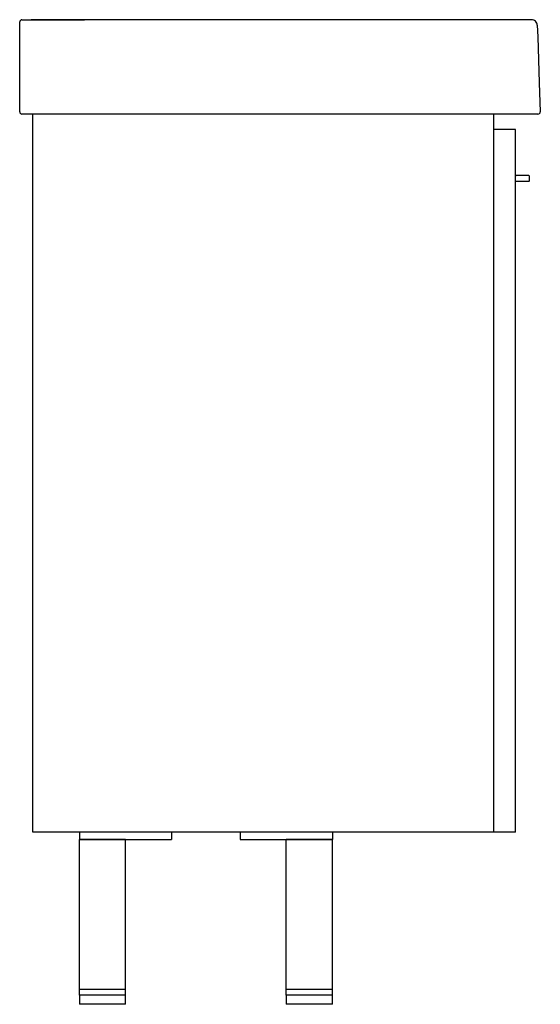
# Model space of a CAD drawing. Header units: millimetres. Extents: x 3825.596 to 3826.048, y 2404.652 to 2405.507.
import ezdxf

# ---------------------------------------------------------------- set-up
doc = ezdxf.new("R2010")
doc.units = ezdxf.units.MM
doc.layers.add('SANINDUSA', color=3, linetype='Continuous')

msp = doc.modelspace()

# ---------------------------------------------------------------- linework, layer by layer
at = {"layer": 'SANINDUSA'}
for p, q in [((3825.5959, 2405.4268), (3825.5959, 2405.5019)), ((3825.60723, 2404.80152), (3825.60723, 2405.4248)), ((3826.00723, 2405.4248), (3826.00723, 2404.80152)), ((3826.02623, 2405.41152), (3826.00723, 2405.41152)), ((3826.02623, 2404.80152), (3826.02623, 2405.41152)), ((3826.03773, 2405.37152), (3826.02673, 2405.37152)), ((3826.03823, 2405.36702), (3826.03823, 2405.37102)), ((3826.02673, 2405.36652), (3826.03773, 2405.36652)), ((3826.00723, 2404.80152), (3825.60723, 2404.80152)), ((3825.64773, 2404.80152), (3825.64773, 2404.79502)), ((3825.72773, 2404.80152), (3825.72773, 2404.79502)), ((3825.78723, 2404.80152), (3825.78723, 2404.79502)), ((3825.86723, 2404.80152), (3825.86723, 2404.79502)), ((3826.02623, 2404.80152), (3826.00723, 2404.80152)), ((3825.68773, 2404.79502), (3825.64773, 2404.79502)), ((3825.64773, 2404.66502), (3825.64773, 2404.79502)), ((3825.64773, 2404.79502), (3825.72773, 2404.79502)), ((3825.68773, 2404.66502), (3825.68773, 2404.79502)), ((3825.78723, 2404.79502), (3825.86723, 2404.79502)), ((3825.82723, 2404.66502), (3825.82723, 2404.79502)), ((3825.86723, 2404.79502), (3825.82723, 2404.79502)), ((3825.86723, 2404.66502), (3825.86723, 2404.79502)), ((3825.64773, 2404.66002), (3825.64773, 2404.66502)), ((3825.68773, 2404.66502), (3825.64773, 2404.66502)), ((3825.64773, 2404.66002), (3825.64773, 2404.65202)), ((3825.68773, 2404.66002), (3825.64773, 2404.66002)), ((3825.68773, 2404.66002), (3825.68773, 2404.66502)), ((3825.68773, 2404.65202), (3825.68773, 2404.66002)), ((3825.82723, 2404.66002), (3825.82723, 2404.66502)), ((3825.86723, 2404.66502), (3825.82723, 2404.66502)), ((3825.82723, 2404.66002), (3825.82723, 2404.65202)), ((3825.86723, 2404.66002), (3825.82723, 2404.66002)), ((3825.86723, 2404.66002), (3825.86723, 2404.66502)), ((3825.86723, 2404.65202), (3825.86723, 2404.66002)), ((3825.66773, 2404.65202), (3825.64773, 2404.65202)), ((3825.68773, 2404.65202), (3825.66773, 2404.65202)), ((3825.86723, 2404.65202), (3825.82723, 2404.65202))]:
    msp.add_line(p, q, dxfattribs=at)
at = {"layer": 'SANINDUSA', "flags": 128}
for points in [[(3825.5979, 2405.5068), (3825.6059, 2405.50679), (3825.6459, 2405.50679), (3825.65224, 2405.50679)], [(3826.04011, 2405.50676), (3825.91093, 2405.50677), (3825.6059, 2405.50679)], [(3826.04511, 2405.50194), (3826.04545, 2405.49195), (3826.04684, 2405.452), (3826.04771, 2405.42685)], [(3825.65295, 2405.4248), (3825.64519, 2405.4248), (3825.5979, 2405.4248)], [(3826.04271, 2405.4248), (3826.03871, 2405.4248), (3826.02271, 2405.4248), (3825.95871, 2405.4248), (3825.70271, 2405.4248), (3825.65295, 2405.4248)]]:
    msp.add_lwpolyline(points, dxfattribs=at)
at = {"layer": 'SANINDUSA'}
for centre, radius, start, end in [((3825.5979, 2405.5048), 0.002, 89.99591, 180), ((3826.04011, 2405.50176), 0.005, 46.34575, 89.99588), ((3826.04011, 2405.50176), 0.005, 1.99296, 46.34952), ((3825.5979, 2405.4268), 0.002, 180, 270.00068), ((3826.04571, 2405.42678), 0.002, 270.00047, 1.99743), ((3826.02673, 2405.37102), 0.0005, 90, 180), ((3826.03773, 2405.37102), 0.0005, 0, 90), ((3826.02673, 2405.36702), 0.0005, 180, 270), ((3826.03773, 2405.36702), 0.0005, 270, 0)]:
    msp.add_arc(centre, radius, start, end, dxfattribs=at)
for points, knots in [([(3825.5959, 2405.5019), (3825.5959, 2405.50229), (3825.5959, 2405.50267), (3825.5959, 2405.50319), (3825.5959, 2405.50336), (3825.5959, 2405.50368), (3825.5959, 2405.50382), (3825.5959, 2405.50409), (3825.5959, 2405.50421), (3825.5959, 2405.50442), (3825.5959, 2405.50451), (3825.5959, 2405.50465), (3825.5959, 2405.5047), (3825.5959, 2405.50478), (3825.5959, 2405.5048), (3825.5959, 2405.5048)], [0, 0, 0, 0, 0.25, 0.25, 0.375, 0.375, 0.5, 0.5, 0.625, 0.625, 0.75, 0.75, 0.875, 0.875, 1, 1, 1, 1]), ([(3826.04571, 2405.42478), (3826.0457, 2405.42478), (3826.04566, 2405.42479), (3826.0453, 2405.42479), (3826.04462, 2405.4248), (3826.04373, 2405.4248), (3826.04305, 2405.4248), (3826.04271, 2405.4248)], [0, 0, 0, 0, 0.137368, 0.352896, 0.56851, 0.784257, 1, 1, 1, 1])]:
    msp.add_open_spline(points, degree=3, knots=knots, dxfattribs=at)

doc.saveas('drawing.dxf')
